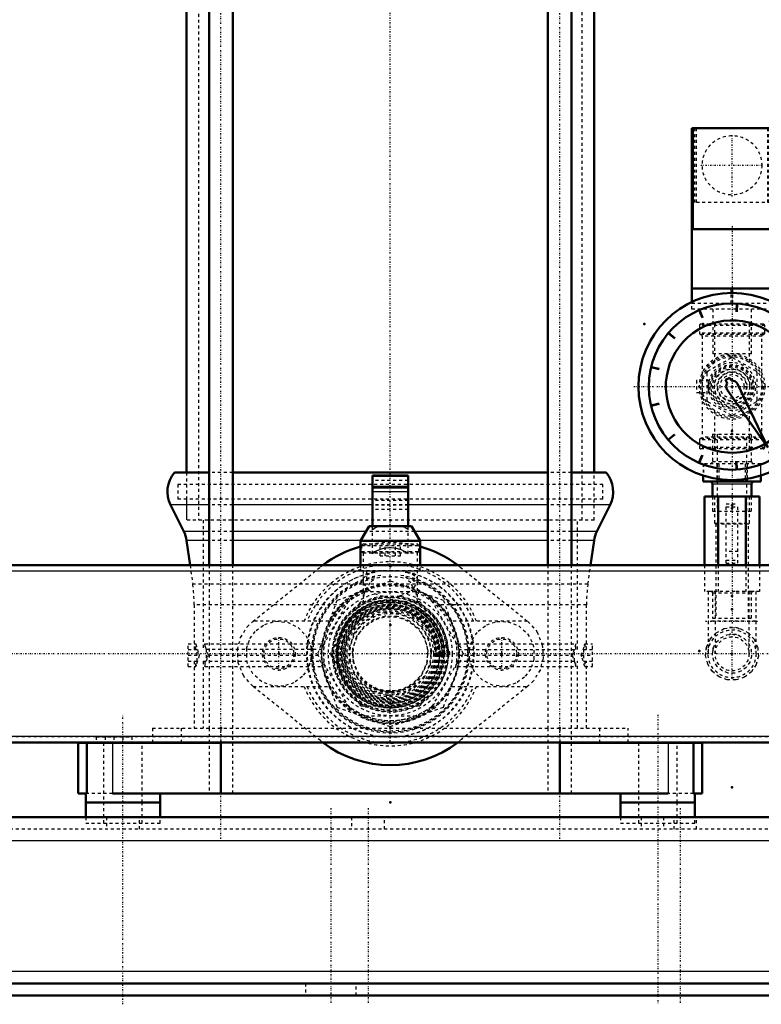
# Model space of a CAD drawing. Header units: millimetres. Extents: x -1089 to 355, y -118 to 1145.
# Tile 10 of 20: x -355 to -105, y -118 to 214. Entities that reach past the tile are written whole.
import ezdxf

# ---------------------------------------------------------------- set-up
doc = ezdxf.new("R2010")
doc.units = ezdxf.units.MM
doc.linetypes.add('Center', pattern=[1.5, 0.45, -0.5, 0.05, -0.5])
doc.linetypes.add('Dashed', pattern=[2, 1, -1])
for name, color, linetype, lineweight in [('2d ConnectionPoints', 7, 'Continuous', 50), ('AM_0', 7, 'Continuous', 50), ('AM_4', 3, 'Continuous', 25), ('AM_5', 3, 'Continuous', 25), ('AM_7', 7, 'Center', 25), ('AM_9', 6, 'Dashed', 25)]:
    doc.layers.add(name, color=color, linetype=linetype, lineweight=lineweight)
doc.dimstyles.new('ISO-25', dxfattribs={"dimtxt": 2.5, "dimasz": 2.5, "dimexe": 1.25, "dimexo": 0.625, "dimtad": 1, "dimtxsty": 'Standard', "dimcen": 2.5, "dimadec": 0, "dimazin": 0, "dimtfac": 1, "dimtmove": 0, "dimatfit": 3, "dimfxl": 1, "dimarcsym": 0})

# ---------------------------------------------------------------- blocks, each defined once
blk = doc.blocks.new('4_Pressure_gauge_UG1050785_0_in_HSVP164161451021531101300230_2')
at = {"layer": 'AM_0'}
for p, q in [((-113.37, 117.95), (-113.53, 115.16)), ((-113.43, 115.15), (-113.27, 117.95)), ((-126.09, 115.71), (-124.98, 113.14)), ((-124.89, 113.18), (-126, 115.75)), ((-101, 114.25), (-102.4, 111.82)), ((-102.31, 111.77), (-100.91, 114.2)), ((-136.45, 108), (-134.3, 106.2)), ((-134.24, 106.27), (-136.38, 108.07)), ((-142.25, 96.46), (-139.52, 95.81)), ((-139.5, 95.91), (-142.22, 96.55)), ((-117.25, 92.25), (-115.79, 92.93)), ((-115.79, 92.93), (-115.24, 91.99)), ((-116.62, 91.18), (-117.25, 92.25)), ((-113.2, 90.86), (-103, 69.5)), ((-103, 69.5), (-116.63, 88.85)), ((-139.54, 84.29), (-142.27, 83.64)), ((-142.25, 83.54), (-139.52, 84.19)), ((-134.37, 73.88), (-136.51, 72.08)), ((-136.45, 72), (-134.3, 73.8)), ((-125.07, 66.9), (-126.18, 64.33)), ((-126.09, 64.29), (-124.98, 66.86)), ((-102.49, 68.13), (-101.09, 65.7)), ((-101, 65.75), (-102.4, 68.18)), ((-113.63, 64.84), (-113.47, 62.04)), ((-113.37, 62.05), (-113.53, 64.84))]:
    blk.add_line(p, q, dxfattribs=at)
for radius in [31.5, 28]:
    blk.add_circle((-115, 90), radius, dxfattribs=at)
for radius, start, end in [(22.28, 300.6636, 300.0229), (2, 143.9782, 215.1731), (2, 25.5134, 96.8218)]:
    blk.add_arc((-115, 90), radius, start, end, dxfattribs=at)
at = {"layer": 'AM_7'}
blk.add_line((-148.07, 90), (-81.92, 90), dxfattribs=at)
at = {"layer": 'AM_9'}
blk.add_circle((-115, 90), 6.58, dxfattribs=at)
blk = doc.blocks.new('5_Air_valve_UG1069318_0_in_HSVP164161451021531101300230_2')
at = {"layer": 'AM_9'}
for p, q in [((-115.4, 99.58), (-123.1, 95.14)), ((-106.9, 95.14), (-114.6, 99.58)), ((-123.5, 94.45), (-123.5, 85.55)), ((-106.5, 85.55), (-106.5, 94.45)), ((-122.75, 92), (-127, 92)), ((-127, 92), (-127, 88)), ((-127, 88), (-122.75, 88)), ((-123.1, 84.86), (-115.4, 80.42)), ((-114.6, 80.42), (-106.9, 84.86))]:
    blk.add_line(p, q, dxfattribs=at)
for points in [[(-122.87, 91.46), (-122.92, 90.94), (-122.95, 90.31), (-122.95, 89.64), (-122.92, 89.01), (-122.87, 88.54)], [(-122.82, 88.31), (-122.87, 88.75), (-122.89, 89.33), (-122.89, 89.99), (-122.89, 90.65), (-122.87, 91.24), (-122.82, 91.69)]]:
    blk.add_lwpolyline(points, dxfattribs=at)
for radius in [7.38, 7, 6, 5, 4.8, 4]:
    blk.add_circle((-115, 90), radius, dxfattribs=at)
for centre, radius, start, end in [((-115, 98.89), 0.8, 60, 120), ((-115, 90), 8, 192.1851, 167.8149), ((-122.7, 94.45), 0.8, 120, 180), ((-107.3, 94.45), 0.8, 0, 60), ((-122.7, 85.55), 0.8, 180, 240), ((-107.3, 85.55), 0.8, 300, 0), ((-115, 81.11), 0.8, 240, 300)]:
    blk.add_arc(centre, radius, start, end, dxfattribs=at)
blk = doc.blocks.new('6_Pressure_transmitter_Midas_1_0_in_HSVP164161451021531101300230_2')
at = {"layer": 'AM_0'}
for p, q in [((-101.5, 177), (-128.5, 177)), ((-128.5, 118.46), (-128.5, 177)), ((-101.5, 118.46), (-101.5, 177)), ((-101.5, 143), (-128.5, 143)), ((-101.5, 123), (-128.5, 123))]:
    blk.add_line(p, q, dxfattribs=at)
at = {"layer": 'AM_4'}
for p, q in [((-128, 143), (-128, 177)), ((-102, 143), (-102, 177)), ((-128.25, 118.58), (-128.25, 123)), ((-115.25, 121.5), (-115.25, 123)), ((-114.75, 121.5), (-114.75, 123)), ((-101.75, 118.58), (-101.75, 123))]:
    blk.add_line(p, q, dxfattribs=at)
at = {"layer": 'AM_7'}
for p, q in [((-115, 154), (-115, 175)), ((-125.5, 164.5), (-104.5, 164.5)), ((-115, 144), (-115, 9.95))]:
    blk.add_line(p, q, dxfattribs=at)
at = {"layer": 'AM_9'}
for p, q in [((-127.5, 152), (-127.5, 177)), ((-127, 152), (-127, 177)), ((-103, 152), (-103, 177)), ((-102.5, 152), (-102.5, 177)), ((-102, 152), (-128, 152)), ((-115.25, 118), (-115.25, 121.5)), ((-114.75, 118), (-114.75, 121.5)), ((-128.5, 116), (-128.5, 118.46)), ((-101.5, 118), (-128.5, 118)), ((-128.25, 118), (-128.25, 118.58)), ((-101.75, 118), (-101.75, 118.58)), ((-101.5, 116), (-101.5, 118.46)), ((-101.5, 116), (-128.5, 116)), ((-121.5, 116), (-121.5, 101)), ((-108.5, 101), (-108.5, 116)), ((-108.5, 101), (-121.5, 101))]:
    blk.add_line(p, q, dxfattribs=at)
blk.add_circle((-115, 164.5), 10, dxfattribs=at)
blk = doc.blocks.new('7_Pipe_pieceUG1050780_0_in_HSVP164161451021531101300230_2')
at = {"layer": 'AM_9'}
for p, q in [((-126, 110.5), (-126, 108)), ((-104, 110.5), (-126, 110.5)), ((-104.5, 111), (-125.5, 111)), ((-120.88, 111), (-120.88, 98.12)), ((-109.12, 98.1), (-109.12, 111)), ((-104, 108), (-104, 110.5)), ((-104, 108), (-126, 108)), ((-104.5, 107.5), (-125.5, 107.5)), ((-125, 107), (-125, 73)), ((-105, 107), (-125, 107)), ((-105, 73), (-105, 107)), ((-120.88, 81.9), (-120.88, 69)), ((-109.12, 69), (-109.12, 81.88)), ((-105, 73), (-125, 73)), ((-126, 72), (-126, 69.5)), ((-104, 72), (-126, 72)), ((-104.5, 72.5), (-125.5, 72.5)), ((-104, 69.5), (-104, 72)), ((-104, 69.5), (-126, 69.5)), ((-104.5, 69), (-125.5, 69))]:
    blk.add_line(p, q, dxfattribs=at)
for radius in [11, 10.5, 10, 5.87]:
    blk.add_circle((-115, 90), radius, dxfattribs=at)
for centre, start, end in [((-125.5, 110.5), 90, 180), ((-104.5, 110.5), 360, 90), ((-125.5, 108), 180, 270), ((-125.5, 107), 0, 90), ((-104.5, 107), 90, 180), ((-104.5, 108), 270, 0), ((-125.5, 73), 270, 0), ((-104.5, 73), 180, 270), ((-125.5, 72), 90, 180), ((-104.5, 72), 360, 90), ((-125.5, 69.5), 180, 270), ((-104.5, 69.5), 270, 360)]:
    blk.add_arc(centre, 0.5, start, end, dxfattribs=at)
blk = doc.blocks.new('8_Coupling_UG1050776_0_in_HSVP164161451021531101300230_2')
at = {"layer": 'AM_0'}
for p, q in [((-124.69, 60.03), (-124.69, 58)), ((-105.31, 58), (-105.31, 60.03)), ((-105.31, 58), (-124.69, 58)), ((-121.58, 57.2), (-121.58, 53)), ((-108.42, 53), (-108.42, 57.2))]:
    blk.add_line(p, q, dxfattribs=at)
for centre, start, end in [((-122.38, 57.2), 360, 90), ((-107.62, 57.2), 90, 180)]:
    blk.add_arc(centre, 0.8, start, end, dxfattribs=at)
at = {"layer": 'AM_4'}
for p, q in [((-124.58, 59.99), (-124.58, 58)), ((-105.42, 59.99), (-105.42, 58)), ((-121.58, 57.2), (-108.42, 57.2)), ((-120.14, 58.92), (-120.14, 58)), ((-119.45, 58.82), (-119.45, 58)), ((-110.55, 58.82), (-110.55, 58)), ((-109.86, 58.92), (-109.86, 58))]:
    blk.add_line(p, q, dxfattribs=at)
at = {"layer": 'AM_9'}
for p, q in [((-121.58, 74), (-121.58, 64.8)), ((-121.58, 74), (-108.42, 74)), ((-120, 74), (-120, 48)), ((-110, 48), (-110, 74)), ((-108.42, 64.8), (-108.42, 74)), ((-124.69, 64), (-124.69, 60.03)), ((-105.31, 64), (-124.69, 64)), ((-124.58, 64), (-124.58, 59.99)), ((-121.58, 64.8), (-108.42, 64.8)), ((-120.14, 64), (-120.14, 58.92)), ((-119.45, 64), (-119.45, 58.82)), ((-110.55, 64), (-110.55, 58.82)), ((-109.86, 64), (-109.86, 58.92)), ((-105.42, 64), (-105.42, 59.99)), ((-105.31, 60.03), (-105.31, 64)), ((-121.58, 53), (-121.58, 48)), ((-108.42, 48), (-108.42, 53)), ((-121.58, 48), (-108.42, 48))]:
    blk.add_line(p, q, dxfattribs=at)
for centre, start, end in [((-122.38, 64.8), 270, 0), ((-107.62, 64.8), 180, 270)]:
    blk.add_arc(centre, 0.8, start, end, dxfattribs=at)
blk = doc.blocks.new('9_Cock_UG1050856_0_in_HSVP164161451021531101300230_2')
at = {"layer": 'AM_0'}
for p, q in [((-124.24, 53), (-124.24, 29.81)), ((-105.76, 53), (-124.24, 53)), ((-119.62, 53), (-119.62, 29.81)), ((-110.38, 53), (-110.38, 29.81)), ((-105.76, 53), (-105.76, 29.81))]:
    blk.add_line(p, q, dxfattribs=at)
at = {"layer": 'AM_9'}
for p, q in [((-120.88, 53), (-120.88, 44)), ((-117, 50.5), (-113, 50.5)), ((-117, 30.5), (-117, 50.5)), ((-113, 30.5), (-113, 50.5)), ((-109.12, 44), (-109.12, 53)), ((-117, 49.5), (-113, 49.5)), ((-120.88, 44), (-120.5, 43.77)), ((-120.88, 44), (-109.12, 44)), ((-120.5, 43.77), (-120.5, 12)), ((-120.5, 43.77), (-109.5, 43.77)), ((-109.5, 43.77), (-109.12, 44)), ((-109.5, 12), (-109.5, 43.77)), ((-113, 34.5), (-117, 34.5)), ((-117, 31.5), (-113, 31.5)), ((-117, 30.5), (-113, 30.5)), ((-124.24, 29.81), (-124.24, 21)), ((-119.62, 29.81), (-119.62, 21)), ((-110.38, 29.81), (-110.38, 21)), ((-105.76, 29.81), (-105.76, 21)), ((-122.46, 21), (-124.24, 21)), ((-121.58, 20.5), (-121.58, 12)), ((-121.58, 20.5), (-108.42, 20.5)), ((-116.06, 21), (-121.4, 21)), ((-108.6, 21), (-113.94, 21)), ((-108.42, 12), (-108.42, 20.5)), ((-105.76, 21), (-107.54, 21)), ((-121.58, 12), (-108.42, 12))]:
    blk.add_line(p, q, dxfattribs=at)
for centre, start, end in [((-122.08, 20.5), 360, 90), ((-107.92, 20.5), 90, 180)]:
    blk.add_arc(centre, 0.5, start, end, dxfattribs=at)
blk = doc.blocks.new('10_Elbow_UG1030863_0_in_HSVP164161451021531101300230_2')
at = {"layer": 'AM_7'}
for p, q in [((-123.88, 11), (-106.12, 11)), ((-115, -8.47), (-115, 8.47))]:
    blk.add_line(p, q, dxfattribs=at)
at = {"layer": 'AM_9'}
for p, q in [((-123.07, 21), (-123.07, 0)), ((-121.4, 21), (-122.46, 21)), ((-120.72, 21), (-120.72, 0)), ((-113.94, 21), (-116.06, 21)), ((-109.28, 0), (-109.28, 21)), ((-107.54, 21), (-108.6, 21)), ((-106.93, 0), (-106.93, 21)), ((-106.93, 11), (-123.07, 11))]:
    blk.add_line(p, q, dxfattribs=at)
for radius in [8.07, 5.72]:
    blk.add_circle((-115, 0), radius, dxfattribs=at)
blk = doc.blocks.new('11_Distributor_pipe_UG11145040003_1_0_in_HSVP164161451021531101300230_2')
at = {"layer": 'AM_0'}
for p, q in [((85, 29.81), (-794.48, 29.81)), ((-794.48, -29.81), (85, -29.81))]:
    blk.add_line(p, q, dxfattribs=at)
at = {"layer": 'AM_7'}
blk.add_line((142.05, 0), (-981.05, 0), dxfattribs=at)
at = {"layer": 'AM_9'}
for p, q in [((85, 27.81), (-930, 27.81)), ((-930, -27.81), (85, -27.81))]:
    blk.add_line(p, q, dxfattribs=at)
for points in [[(-230, -14), (-225.67, -13.31), (-221.83, -11.37), (-218.6, -8.13), (-216.5, -3.71), (-216.03, 0.92), (-216.96, 5.09), (-219.1, 8.79), (-222.54, 11.85), (-227.08, 13.69), (-231.67, 13.9), (-235.67, 12.8), (-239.27, 10.49), (-242.23, 6.81), (-243.82, 2.21), (-243.81, -2.3), (-242.49, -6.32), (-239.95, -9.85), (-236.1, -12.6), (-231.4, -13.93), (-230, -14)], [(-230, -12.8), (-225.99, -12.16), (-222.44, -10.33), (-219.5, -7.32), (-217.63, -3.29), (-217.23, 0.94), (-218.13, 4.8), (-220.18, 8.2), (-223.4, 10.97), (-227.55, 12.56), (-231.74, 12.68), (-235.45, 11.58), (-238.75, 9.34), (-241.37, 5.88), (-242.69, 1.67), (-242.56, -2.45), (-241.23, -6.14), (-238.75, -9.35), (-235.11, -11.74), (-230.82, -12.77), (-230, -12.8)], [(-115, 8.9), (-112.13, 8.42), (-109.58, 7.06), (-107.57, 4.9), (-106.35, 2.11), (-106.14, -0.84), (-106.87, -3.62), (-108.45, -6.02), (-110.81, -7.85), (-113.69, -8.8), (-116.62, -8.75), (-119.3, -7.79), (-121.58, -6), (-123.2, -3.45), (-123.88, -0.52), (-123.58, 2.37), (-122.39, 4.96), (-120.37, 7.1), (-117.68, 8.49), (-115, 8.9)], [(-115, 6.6), (-112.85, 6.24), (-110.94, 5.2), (-109.45, 3.57), (-108.58, 1.51), (-108.44, -0.69), (-109.01, -2.77), (-110.24, -4.57), (-112.02, -5.89), (-114.15, -6.55), (-116.34, -6.46), (-118.35, -5.69), (-120.03, -4.28), (-121.16, -2.36), (-121.6, -0.18), (-121.3, 1.97), (-120.32, 3.9), (-118.74, 5.44), (-116.72, 6.37), (-115, 6.6)]]:
    blk.add_lwpolyline(points, dxfattribs=at)
for centre, radius, start, end in [((-115, 0), 8.9, 75.9688, 99.5446), ((-115, 0), 6.6, 76.4335, 98.2936), ((-230, 0), 12.8, 175.6644, 184.3001), ((-115, 0), 8.9, 165.5326, 181.5007), ((-115, 0), 6.6, 163.5463, 180), ((-230, 0), 12.8, 254.1491, 292.0673)]:
    blk.add_arc(centre, radius, start, end, dxfattribs=at)
blk = doc.blocks.new('16_Base_plate_2_15_1UG1041586_0_in_HSVP164161451021531101300230_2')
at = {"layer": 'AM_0'}
for p, q in [((355, -55), (-797.13, -55)), ((355, -111), (-855, -111)), ((-855, -115), (355, -115))]:
    blk.add_line(p, q, dxfattribs=at)
at = {"layer": 'AM_4'}
for p, q in [((355, -63), (-855, -63)), ((355, -107), (-855, -107))]:
    blk.add_line(p, q, dxfattribs=at)
at = {"layer": 'AM_7'}
for p, q in [((-140, -20.5), (-140, -118)), ((-250, -52), (-250, -118)), ((-237.5, -52), (-237.5, -118)), ((-132.5, -52), (-132.5, -118))]:
    blk.add_line(p, q, dxfattribs=at)
at = {"layer": 'AM_9'}
for p, q in [((-325.55, -55), (-325.55, -59)), ((-314.45, -59), (-314.45, -55)), ((-243.05, -55), (-243.05, -59)), ((-231.95, -59), (-231.95, -55)), ((-145.55, -55), (-145.55, -59)), ((-138.05, -55), (-138.05, -59)), ((-134.45, -59), (-134.45, -55)), ((-126.95, -59), (-126.95, -55)), ((355, -59), (-855, -59)), ((-258.5, -111), (-258.5, -115)), ((-241.5, -115), (-241.5, -111))]:
    blk.add_line(p, q, dxfattribs=at)
blk = doc.blocks.new('29_Dea_Socket_UG104224901_3_0_in_HSVP164161451021531101300230_2')
at = {"layer": 'AM_9'}
for radius in [18.12, 18, 17.67, 17.28, 16.63, 16.34, 16.28, 15.62, 15.38, 14.5, 12.5]:
    blk.add_circle((-230, 0), radius, dxfattribs=at)
blk.add_arc((-230, 0), 13, 210.1775, 324.4264, dxfattribs=at)
blk = doc.blocks.new('30_Ball_valve_UG1041622_011_3_0_in_HSVP164161451021531101300230_2')
at = {"layer": 'AM_0'}
for p, q in [((-224, 60), (-236, 60)), ((-236, 60), (-236, 43)), ((-224, 60), (-224, 43)), ((-224, 56), (-236, 56)), ((-237.11, 43), (-240, 38)), ((-237.11, 43), (-222.89, 43)), ((-220, 38), (-222.89, 43)), ((-240, 38), (-240, 29.81)), ((-240, 38), (-220, 38)), ((-220, 29.81), (-220, 38))]:
    blk.add_line(p, q, dxfattribs=at)
at = {"layer": 'AM_4'}
for p, q in [((-224, 59.71), (-236, 59.71)), ((-224, 56.29), (-236, 56.29)), ((-224, 54.54), (-236, 54.54))]:
    blk.add_line(p, q, dxfattribs=at)
at = {"layer": 'AM_9'}
for p, q in [((-224, 58.4), (-236, 58.4)), ((-224, 51.6), (-236, 51.6)), ((-224, 50), (-236, 50)), ((-224, 48.54), (-236, 48.54)), ((-236, 33.69), (-236, 43)), ((-224, 33.69), (-224, 43)), ((-240, 29.81), (-240, 28)), ((-240, 28), (-220, 28)), ((-238, 28), (-238, 24.77)), ((-222, 24.26), (-222, 28)), ((-220, 28), (-220, 29.81)), ((-238.66, 21), (-221.34, 21)), ((-252.52, 3), (-243.86, 18)), ((-216.14, 18), (-207.48, 3)), ((-243.86, -18), (-252.52, -3)), ((-207.48, -3), (-216.14, -18)), ((-221.34, -21), (-238.66, -21))]:
    blk.add_line(p, q, dxfattribs=at)
for points in [[(-236, 41.9), (-234.98, 42.49), (-233.92, 42.96), (-233.82, 43)], [(-226.18, 43), (-225.11, 42.53), (-224.09, 41.96), (-224, 41.9)], [(-224, 33.69), (-224.72, 34.18), (-225.48, 34.61), (-226.27, 34.97), (-227.1, 35.26), (-227.94, 35.47), (-228.8, 35.61), (-229.67, 35.68), (-230.55, 35.67), (-231.41, 35.59), (-232.27, 35.42), (-233.11, 35.19), (-233.93, 34.88), (-234.71, 34.51), (-235.47, 34.06), (-236, 33.69)]]:
    blk.add_lwpolyline(points, dxfattribs=at)
for radius in [26, 16.75, 15.25]:
    blk.add_circle((-230, 0), radius, dxfattribs=at)
for centre, radius, start, end in [((-238.66, 15), 6, 90, 150), ((-221.34, 15), 6, 30, 90), ((-247.32, 0), 6, 150, 210), ((-230, 0), 12.7, 178.7915, 195.2768), ((-212.68, 0), 6, 330, 30), ((-230, 0), 12.7, 242.2208, 310.0999), ((-238.66, -15), 6, 210, 270), ((-221.34, -15), 6, 270, 330)]:
    blk.add_arc(centre, radius, start, end, dxfattribs=at)
blk = doc.blocks.new('31_Pipe_pieceUG1159619_0001_3_0_in_HSVP164161451021531101300230_2')
at = {"layer": 'AM_9'}
for radius in [19, 13.6]:
    blk.add_circle((-230, 0), radius, dxfattribs=at)
blk.add_arc((-230, 0), 16.63, 270, 180, dxfattribs=at)
blk = doc.blocks.new('32_Nut_UG1064767_0002_5_0_in_HSVP164161451021531101300230_2')
at = {"layer": 'AM_9'}
for p, q in [((-230, 24.48), (-247.94, 17.94)), ((-212.06, 17.94), (-230, 24.48)), ((-247.94, 17.94), (-254.48, 0)), ((-205.52, 0), (-212.06, 17.94)), ((-254.48, 0), (-247.94, -17.94)), ((-212.06, -17.94), (-205.52, 0)), ((-247.94, -17.94), (-230, -24.48)), ((-230, -24.48), (-212.06, -17.94))]:
    blk.add_line(p, q, dxfattribs=at)
for radius in [23, 19.48]:
    blk.add_circle((-230, 0), radius, dxfattribs=at)
blk = doc.blocks.new('33_Check_valve_UG1159572_0001_3_0_in_HSVP164161451021531101300230_2')
at = {"layer": 'AM_9'}
for p, q in [((-239.15, 37), (-239.65, 36.5)), ((-239.65, 36.5), (-239.65, 34.5)), ((-239.65, 36.5), (-220.35, 36.5)), ((-239.15, 37), (-220.85, 37)), ((-233.46, 33), (-233.46, 37)), ((-231.73, 33), (-231.73, 37)), ((-228.27, 33), (-228.27, 37)), ((-226.54, 33), (-226.54, 37)), ((-220.35, 36.5), (-220.85, 37)), ((-220.35, 34.5), (-220.35, 36.5)), ((-239.65, 34.5), (-239.15, 34)), ((-239.65, 34.5), (-220.35, 34.5)), ((-239.15, 34), (-239.15, 17.14)), ((-239.15, 34), (-220.85, 34)), ((-220.85, 34), (-220.35, 34.5)), ((-220.85, 17.13), (-220.85, 34)), ((-233.46, 33), (-226.54, 33)), ((-221.39, 20.76), (-220.85, 17.1))]:
    blk.add_line(p, q, dxfattribs=at)
for points in [[(-239.15, 24.82), (-239.05, 25.42), (-237.9, 26.63), (-235.82, 27.38), (-235.13, 27.53)], [(-224.97, 27.54), (-224.57, 27.47), (-222.52, 26.84), (-221.23, 25.92), (-220.85, 24.82)], [(-237.01, 21.37), (-238.86, 23.69), (-239.15, 24.82)], [(-235.65, 24.93), (-236.86, 23.9), (-238.46, 21.22), (-238.61, 20.76)], [(-221.39, 20.76), (-223.14, 23.9), (-224.38, 24.95)], [(-220.85, 24.82), (-220.86, 24.68), (-221.48, 23.09), (-222.99, 21.37)], [(-239.15, 17.12), (-238.79, 20.09), (-238.61, 20.76)], [(-237.01, 21.37), (-235.33, 20.26), (-232.74, 19.47), (-232.45, 19.43)], [(-227.55, 19.43), (-226.5, 19.63), (-224.25, 20.47), (-222.99, 21.37)]]:
    blk.add_lwpolyline(points, dxfattribs=at)
for radius in [20.85, 19.12, 15]:
    blk.add_circle((-230, 0), radius, dxfattribs=at)
for radius, start, end in [(28, 100.456, 79.7438), (22.49, 108.1672, 191.9376), (22.48, 112.5163, 311.8927), (22.49, 49.6265, 71.8328), (22.48, 348.3589, 67.4837), (19.58, 97.1948, 82.8052), (18.08, 120.0522, 59.9478), (17.5, 119.9427, 60.0573), (22.49, 347.7722, 12.3029), (22.49, 228.659, 310.7623)]:
    blk.add_arc((-230, 0), radius, start, end, dxfattribs=at)
blk = doc.blocks.new('34_Nut_UG1064767_0002_6_0_in_HSVP164161451021531101300230_2')
at = {"layer": 'AM_9'}
blk.add_arc((-230, 0), 18, 360, 270, dxfattribs=at)
blk = doc.blocks.new('43_Coupling_UG1051084_3_0_in_HSVP164161451021531101300230_2')
at = {"layer": 'AM_9'}
for p, q in [((-240.33, 17.1), (-249.98, 0.4)), ((-220.36, 17.5), (-239.64, 17.5)), ((-210.02, 0.4), (-219.67, 17.1)), ((-249.98, -0.4), (-240.33, -17.1)), ((-219.67, -17.1), (-210.02, -0.4)), ((-239.64, -17.5), (-220.36, -17.5))]:
    blk.add_line(p, q, dxfattribs=at)
blk.add_circle((-230, 0), 17.43, dxfattribs=at)
for centre, start, end in [((-239.64, 16.7), 90, 150), ((-220.36, 16.7), 30, 90), ((-249.28, 0), 150, 210), ((-210.72, 0), 330, 30), ((-239.64, -16.7), 210, 270), ((-220.36, -16.7), 270, 330)]:
    blk.add_arc(centre, 0.8, start, end, dxfattribs=at)
blk = doc.blocks.new('77_WASHER1_3618060046_A0_5_0_in_HSVP164161451021531101300230_2')
at = {"layer": 'AM_0'}
for p, q in [((-332.5, -50), (-307.5, -50)), ((-332.5, -50), (-332.5, -55)), ((-307.5, -55), (-307.5, -50))]:
    blk.add_line(p, q, dxfattribs=at)
at = {"layer": 'AM_9'}
for p, q in [((-326.5, -50), (-326.5, -57)), ((-313.5, -57), (-313.5, -50)), ((-332.5, -55), (-332.5, -57)), ((-307.5, -57), (-307.5, -55)), ((-332.5, -57), (-307.5, -57))]:
    blk.add_line(p, q, dxfattribs=at)
blk = doc.blocks.new('78_WASHER1_3618060046_A0_6_0_in_HSVP164161451021531101300230_2')
at = {"layer": 'AM_0'}
for p, q in [((-152.5, -50), (-127.5, -50)), ((-152.5, -50), (-152.5, -55)), ((-127.5, -55), (-127.5, -50))]:
    blk.add_line(p, q, dxfattribs=at)
at = {"layer": 'AM_9'}
for p, q in [((-146.5, -50), (-146.5, -57)), ((-133.5, -57), (-133.5, -50)), ((-152.5, -55), (-152.5, -57)), ((-127.5, -57), (-127.5, -55)), ((-152.5, -57), (-127.5, -57))]:
    blk.add_line(p, q, dxfattribs=at)
blk = doc.blocks.new('79_Stud_431251_5_0_in_HSVP164161451021531101300230_2')
at = {"layer": 'AM_0'}
for p, q in [((-291, 384), (-291, 29.81)), ((-283, 29.81), (-283, 384))]:
    blk.add_line(p, q, dxfattribs=at)
at = {"layer": 'AM_9'}
for p, q in [((-291, 29.81), (-291, -25)), ((-283, -25), (-283, 29.81))]:
    blk.add_line(p, q, dxfattribs=at)
blk = doc.blocks.new('80_Stud_431251_6_0_in_HSVP164161451021531101300230_2')
at = {"layer": 'AM_0'}
for p, q in [((-177, 384), (-177, 29.81)), ((-169, 29.81), (-169, 384))]:
    blk.add_line(p, q, dxfattribs=at)
at = {"layer": 'AM_9'}
for p, q in [((-177, 29.81), (-177, -25)), ((-169, -25), (-169, 29.81))]:
    blk.add_line(p, q, dxfattribs=at)
blk = doc.blocks.new('81_2463618060046G3_0_in_HSVP164161451021531101300230_2')
at = {"layer": 'AM_0'}
for p, q in [((-329, -29.81), (-329, -30)), ((-323, -29.81), (-323, -30)), ((-317, -29.81), (-317, -30)), ((-310, -29.81), (-310, -30)), ((-300.42, -29.81), (-300.42, -30)), ((-159.58, -29.81), (-159.58, -30)), ((-150, -30), (-150, -29.81)), ((-335, -30), (-335, -47)), ((-335, -30), (-287, -30)), ((-332.07, -30), (-332.07, -47)), ((-287, -30), (-287, -47)), ((-173, -30), (-125, -30)), ((-173, -30), (-173, -47)), ((-127.93, -30), (-127.93, -47)), ((-125, -47), (-125, -30)), ((-335, -47), (-332.07, -47)), ((-332.5, -47), (-332.5, -50)), ((-323.46, -47), (-136.54, -47)), ((-307.5, -50), (-307.5, -47)), ((-152.5, -47), (-152.5, -50)), ((-127.93, -47), (-125, -47)), ((-127.5, -50), (-127.5, -47)), ((-332.5, -50), (-307.5, -50)), ((-152.5, -50), (-127.5, -50))]:
    blk.add_line(p, q, dxfattribs=at)
at = {"layer": 'AM_4'}
for p, q in [((-287, -29.81), (-287, -30)), ((-173, -29.81), (-173, -30)), ((-323.46, -30), (-323.46, -47)), ((-136.54, -30), (-136.54, -47))]:
    blk.add_line(p, q, dxfattribs=at)
at = {"layer": 'AM_7'}
for p, q in [((-287, -62.25), (-287, 427.55)), ((-173, -62.25), (-173, 427.55)), ((-320, -118), (-320, -20.5))]:
    blk.add_line(p, q, dxfattribs=at)
at = {"layer": 'AM_9'}
for p, q in [((-310, -25), (-150, -25)), ((-310, -25), (-310, -29.81)), ((-300.42, -25), (-300.42, -29.81)), ((-291, -25), (-291, -47)), ((-287, -25), (-287, -29.81)), ((-283, -47), (-283, -25)), ((-177, -25), (-177, -47)), ((-173, -25), (-173, -29.81)), ((-169, -47), (-169, -25)), ((-159.58, -25), (-159.58, -29.81)), ((-150, -29.81), (-150, -25)), ((-329, -28), (-317, -28)), ((-329, -28), (-329, -29.81)), ((-326, -28), (-326, -30)), ((-323, -28), (-323, -29.81)), ((-320, -28), (-320, -30)), ((-317, -28), (-317, -29.81)), ((-326.5, -30), (-326.5, -50)), ((-313.5, -50), (-313.5, -30)), ((-146.5, -30), (-146.5, -50)), ((-133.5, -50), (-133.5, -30)), ((-323.46, -47), (-332.07, -47)), ((-127.93, -47), (-136.54, -47))]:
    blk.add_line(p, q, dxfattribs=at)
blk = doc.blocks.new('88_Motorstool2_4_6130STC_130_3_0_in_HSVP164161451021531101300230_2')
at = {"layer": 'AM_7'}
blk.add_line((-230, -29.53), (-230, 900), dxfattribs=at)
blk = doc.blocks.new('89_Movitec_B_Pump_Mantal_137_2354_3_0_in_HSVP164161451021531101300230_2')
at = {"layer": 'AM_0'}
for p, q in [((-298.6, 384), (-298.6, 61)), ((-161.4, 61), (-161.4, 384))]:
    blk.add_line(p, q, dxfattribs=at)
at = {"layer": 'AM_9'}
for p, q in [((-294.6, 399.5), (-294.6, 45)), ((-165.4, 45), (-165.4, 399.5)), ((-298.6, 61), (-298.6, 45)), ((-161.4, 45), (-161.4, 61)), ((-161.4, 45), (-298.6, 45))]:
    blk.add_line(p, q, dxfattribs=at)
blk = doc.blocks.new('90_Oval_flangeG_1___33_25_5_0_in_HSVP164161451021531101300230_2')
at = {"layer": 'AM_9'}
for centre, start, end in [((-267.5, 0), 6.5042, 9.2151), ((-192.5, 0), 169.7756, 173.4958), ((-267.5, 0), 349.7756, 353.4958), ((-192.5, 0), 186.5042, 189.2151)]:
    blk.add_arc(centre, 11, start, end, dxfattribs=at)
blk = doc.blocks.new('91_Oval_flangeG_1___33_25_6_0_in_HSVP164161451021531101300230_2')
at = {"layer": 'AM_0'}
for start, end in [(105.466, 127.3586), (52.6414, 74.534), (232.6414, 307.3586)]:
    blk.add_arc((-230, 0), 37.5, start, end, dxfattribs=at)
at = {"layer": 'AM_7'}
for p, q in [((-267.5, -5.78), (-267.5, 5.78)), ((-192.5, -5.78), (-192.5, 5.78))]:
    blk.add_line(p, q, dxfattribs=at)
at = {"layer": 'AM_9'}
for p, q in [((-276.27, 10.91), (-253.5, 29.22)), ((-206.5, 29.22), (-183.73, 10.91)), ((-253.5, -29.22), (-276.27, -10.91)), ((-183.73, -10.91), (-206.5, -29.22))]:
    blk.add_line(p, q, dxfattribs=at)
for points in [[(-276.27, -10.91), (-279.34, -7.47), (-281.16, -3.07), (-281.43, 1.41), (-280.39, 5.47), (-278.19, 9.04), (-276.27, 10.91)], [(-278.35, 1.8), (-277.23, 5.14), (-275.17, 7.89), (-272.25, 9.92), (-268.59, 10.95), (-264.62, 10.62), (-261.03, 8.9), (-258.37, 6.13), (-256.85, 2.77), (-256.57, 1.25)], [(-203.43, 1.25), (-202.44, 4.71), (-200.41, 7.64), (-197.57, 9.76), (-194.16, 10.87), (-190.42, 10.8), (-186.77, 9.39), (-183.78, 6.71), (-181.99, 3.24), (-181.65, 1.8)], [(-183.73, 10.91), (-180.66, 7.47), (-178.84, 3.07), (-178.57, -1.41), (-179.61, -5.47), (-181.81, -9.04), (-183.73, -10.91)], [(-256.57, -1.25), (-257.56, -4.71), (-259.59, -7.64), (-262.43, -9.76), (-265.84, -10.87), (-269.58, -10.8), (-273.23, -9.39), (-276.22, -6.71), (-278.01, -3.24), (-278.35, -1.8)], [(-181.65, -1.8), (-182.77, -5.14), (-184.83, -7.89), (-187.75, -9.92), (-191.41, -10.95), (-195.38, -10.62), (-198.97, -8.9), (-201.63, -6.13), (-203.15, -2.77), (-203.43, -1.25)]]:
    blk.add_lwpolyline(points, dxfattribs=at)
for centre, radius in [((-230, 0), 28.12), ((-230, 0), 18.29), ((-267.5, 0), 5.5), ((-192.5, 0), 5.5)]:
    blk.add_circle(centre, radius, dxfattribs=at)
for centre, radius, start, end in [((-230, 0), 37.5, 74.534, 105.466), ((-230, 0), 37.5, 127.3586, 128.8046), ((-230, 0), 37.5, 51.1954, 52.6414), ((-230, 0), 26.6, 96.9109, 177.3151), ((-230, 0), 26.28, 101.4466, 78.7646), ((-230, 0), 23.28, 306.7383, 116.4279), ((-230, 0), 26.6, 2.6849, 82.3152), ((-230, 0), 23.27, 126.9211, 173.41), ((-230, 0), 48.39, 177.8663, 182.1337), ((-267.5, 0), 11, 353.4958, 6.5042), ((-192.5, 0), 11, 173.4958, 186.5042), ((-230, 0), 48.39, 357.8663, 2.1337), ((-230, 0), 26.6, 182.6849, 357.3151), ((-230, 0), 23.28, 182.6394, 234.754), ((-230, 0), 23.27, 246.2446, 295.8355), ((-230, 0), 37.5, 231.1954, 232.6414), ((-230, 0), 37.5, 307.3586, 308.8046)]:
    blk.add_arc(centre, radius, start, end, dxfattribs=at)
blk = doc.blocks.new('92_PUMP_CASING__103618060030_O_3_0_in_HSVP164161451021531101300230_2')
at = {"layer": 'AM_0'}
for p, q in [((-291, 61), (-302.65, 61)), ((-177, 61), (-283, 61)), ((-157.35, 61), (-169, 61)), ((-303.96, 50.11), (-299.53, 41.19)), ((-160.47, 41.19), (-156.04, 50.11)), ((-298.58, 38.15), (-297.4, 29.81)), ((-162.6, 29.81), (-161.42, 38.15))]:
    blk.add_line(p, q, dxfattribs=at)
for centre, start, end in [((-295, 54.56), 139.907, 206.4), ((-165, 54.56), 333.6, 40.093), ((-308.48, 36.74), 8.1, 26.4), ((-151.52, 36.74), 153.6, 171.9)]:
    blk.add_arc(centre, 10, start, end, dxfattribs=at)
at = {"layer": 'AM_4'}
for p, q in [((-291, 50.11), (-303.96, 50.11)), ((-236, 50.11), (-283, 50.11)), ((-177, 50.11), (-224, 50.11)), ((-156.04, 50.11), (-169, 50.11)), ((-291, 41.19), (-299.53, 41.19)), ((-238.16, 41.19), (-283, 41.19)), ((-177, 41.19), (-221.84, 41.19)), ((-160.47, 41.19), (-169, 41.19)), ((-291, 38.15), (-298.58, 38.15)), ((-239.91, 38.15), (-283, 38.15)), ((-177, 38.15), (-220.09, 38.15)), ((-161.42, 38.15), (-169, 38.15))]:
    blk.add_line(p, q, dxfattribs=at)
at = {"layer": 'AM_9'}
for p, q in [((-298.6, 61), (-298.6, 57)), ((-283, 61), (-291, 61)), ((-169, 61), (-177, 61)), ((-161.4, 57), (-161.4, 61)), ((-158.45, 57), (-301.55, 57)), ((-301.55, 57), (-301.55, 52.1)), ((-158.45, 52.1), (-158.45, 57)), ((-158.45, 52.1), (-301.55, 52.1)), ((-298.6, 52.1), (-298.6, 45)), ((-283, 50.11), (-291, 50.11)), ((-224, 50.11), (-236, 50.11)), ((-169, 50.11), (-177, 50.11)), ((-161.4, 45), (-161.4, 52.1)), ((-161.4, 45), (-298.6, 45)), ((-293, 45), (-293, 1.5)), ((-167, 1.5), (-167, 45)), ((-283, 41.19), (-291, 41.19)), ((-221.84, 41.19), (-238.16, 41.19)), ((-169, 41.19), (-177, 41.19)), ((-283, 38.15), (-291, 38.15)), ((-220.09, 38.15), (-239.91, 38.15)), ((-169, 38.15), (-177, 38.15)), ((-297.4, 29.81), (-296.5, 23.5)), ((-163.5, 23.5), (-162.6, 29.81)), ((-163.5, 23.5), (-296.5, 23.5)), ((-296, 16.46), (-296, 1.5)), ((-246.06, 16.46), (-296, 16.46)), ((-213.94, 16.46), (-213.51, 16.03)), ((-164, 16.46), (-213.94, 16.46)), ((-164, 1.5), (-164, 16.46)), ((-250.73, 11), (-276.16, 11)), ((-183.84, 11), (-209.27, 11)), ((-208.81, 8.93), (-207.5, 4.79)), ((-298, -4.29), (-298, 3.33)), ((-298, 3.33), (-295.46, 3.33)), ((-295.46, 1.5), (-295.46, 3.33)), ((-292.44, 3.33), (-252.76, 3.33)), ((-292.44, 3.33), (-292.44, 1.5)), ((-207.24, 3.33), (-167.56, 3.33)), ((-167.56, 1.5), (-167.56, 3.33)), ((-164.54, 3.33), (-162, 3.33)), ((-164.54, 3.33), (-164.54, 1.5)), ((-162, -4.29), (-162, 3.33)), ((-298, 1.5), (-295.01, 1.5)), ((-295.01, -2.46), (-295.01, 1.5)), ((-252.95, 1.5), (-293, 1.5)), ((-291.96, 1.5), (-291.96, -2.46)), ((-207.05, 1.5), (-167, 1.5)), ((-168.04, -2.46), (-168.04, 1.5)), ((-164.99, 1.5), (-162, 1.5)), ((-164.99, 1.5), (-164.99, -2.46)), ((-298, -0.48), (-294.27, -0.48)), ((-298, -2.46), (-295.01, -2.46)), ((-296, -2.46), (-296, -25)), ((-295.46, -4.29), (-295.46, -2.46)), ((-293, -2.46), (-293, -25)), ((-293, -2.46), (-252.87, -2.46)), ((-292.44, -2.46), (-292.44, -4.29)), ((-291.19, -0.48), (-252.99, -0.48)), ((-207.13, -2.46), (-167, -2.46)), ((-207.01, -0.48), (-168.81, -0.48)), ((-167.56, -4.29), (-167.56, -2.46)), ((-167, -25), (-167, -2.46)), ((-165.73, -0.48), (-162, -0.48)), ((-164.99, -2.46), (-162, -2.46)), ((-164.54, -2.46), (-164.54, -4.29)), ((-164, -25), (-164, -2.46)), ((-298, -4.29), (-295.46, -4.29)), ((-292.44, -4.29), (-252.6, -4.29)), ((-207.4, -4.29), (-167.56, -4.29)), ((-164.54, -4.29), (-162, -4.29)), ((-208.29, -7.58), (-209.41, -10.25)), ((-276.16, -11), (-250.73, -11)), ((-209.27, -11), (-183.84, -11))]:
    blk.add_line(p, q, dxfattribs=at)
for points in [[(-250.22, 10.96), (-247.97, 14.36), (-246.06, 16.46)], [(-295.46, 3.33), (-294.48, 0.05), (-294.27, -0.48)], [(-291.19, -0.48), (-292.26, 2.63), (-292.44, 3.33)], [(-167.56, 3.33), (-168.53, 0.21), (-168.81, -0.48)], [(-165.73, -0.48), (-164.66, 2.79), (-164.54, 3.33)], [(-294.27, -0.48), (-295.34, -3.75), (-295.46, -4.29)], [(-292.44, -4.29), (-291.47, -1.17), (-291.19, -0.48)], [(-168.81, -0.48), (-167.74, -3.59), (-167.56, -4.29)], [(-164.54, -4.29), (-165.52, -1.01), (-165.73, -0.48)]]:
    blk.add_lwpolyline(points, dxfattribs=at)
for centre, radius in [((-230, 0), 16), ((-267.5, 0), 5), ((-192.5, 0), 5)]:
    blk.add_circle(centre, radius, dxfattribs=at)
for centre, radius, start, end in [((-230, 0), 31, 20.7836, 159.2164), ((-230, 0), 30.06, 21.4651, 158.5349), ((-346, 16.46), 50, 360, 8.1), ((-230, 0), 23.47, 64.7204, 152.0511), ((-114, 16.46), 50, 171.9, 180), ((-230, 0), 23.47, 27.9489, 56.3022), ((-230, 0), 23.17, 151.6537, 208.3463), ((-230, 0), 23.17, 331.6537, 28.3463), ((-230, 0), 31, 200.7836, 339.2164), ((-230, 0), 30.06, 201.4651, 338.5349), ((-230, 0), 23.47, 207.9489, 236.3022), ((-230, 0), 23.47, 244.7204, 332.0511)]:
    blk.add_arc(centre, radius, start, end, dxfattribs=at)
blk = doc.blocks.new('*D109')
at = {"layer": 'AM_5', "color": 0, "lineweight": -2}
for p, q in [((-1030, 57.807), (-1030, 87.807)), ((85, 27.807), (-1030, 27.807)), ((-1030, 27.807), (-1030, -27.807)), ((85, -27.807), (-1030, -27.807)), ((-1030, -57.807), (-1030, -87.807))]:
    blk.add_line(p, q, dxfattribs=at)
at = {"layer": 'AM_5', "color": 0}
for points in [[(-1035, 57.807), (-1025, 57.807), (-1030, 27.807)], [(-1025, -57.807), (-1035, -57.807), (-1030, -27.807)]]:
    blk.add_solid(points, dxfattribs=at)
at = {"layer": 'Defpoints', "color": 0}
for p in [(85, 27.807), (-1030, -27.807), (85, -27.807)]:
    blk.add_point(p, dxfattribs=at)
at = {"layer": 'AM_5', "color": 0, "insert": (-1045, 141.807), "char_height": 30, "attachment_point": 5, "rotation": 90}
blk.add_mtext('R 2"', dxfattribs=at)

msp = doc.modelspace()

# ---------------------------------------------------------------- linework, layer by layer
at = {"layer": '2d ConnectionPoints'}
for p in [(-144.5, 111), (-124.75, 111), (-115, 111), (-115, 111), (-115, 111), (-115, 111), (-115, 90), (-115, 90), (-115, 90), (-115, 90), (-115, 90), (-115, 75), (-115, 74), (-115, 69), (-115, 69), (-115, 53), (-115, 53), (-115, 50), (-115, 49), (-230, 45), (-230, 45), (-230, 29.5), (-230, 29.5), (-230, 16.625), (-230, 16.625), (-115, 19.5), (-115, 19.5), (-115, 15), (-230, 9.75), (-230, 9.75), (-267.5, 0), (-267.5, 0), (-230, 0), (-230, 0), (-230, 0), (-230, 0), (-230, 0), (-230, 0), (-230, 0), (-230, 0), (-230, 0), (-230, 0), (-230, 0), (-230, 0), (-230, 0), (-230, 0), (-230, 0), (-230, 0), (-192.5, 0), (-192.5, 0), (-126, 1), (-115, 0), (-115, 0), (-230, 0), (-230, 0), (-230, 0), (-230, 0), (-230, 0), (-230, 0), (-230, 0), (-230, 0), (-230, 0), (-230, 0), (-230, 0), (-230, 0), (-230, 0), (-230, 0), (-230, 0), (-230, 0), (-230, 0), (-230, 0), (-230, -16.625), (-230, -16.625), (-287, -25), (-287, -25), (-287, -25), (-287, -25), (-230, -25), (-230, -25), (-173, -25), (-173, -25), (-115, -45), (-320, -50), (-320, -50), (-230, -50), (-140, -50), (-140, -50), (-140, -50), (-140, -50), (-140, -50), (-250, -115), (-250, -115)]:
    msp.add_point(p, dxfattribs=at)

# ---------------------------------------------------------------- block references
for name in ['88_Motorstool2_4_6130STC_130_3_0_in_HSVP164161451021531101300230_2', '81_2463618060046G3_0_in_HSVP164161451021531101300230_2', '79_Stud_431251_5_0_in_HSVP164161451021531101300230_2', '80_Stud_431251_6_0_in_HSVP164161451021531101300230_2', '89_Movitec_B_Pump_Mantal_137_2354_3_0_in_HSVP164161451021531101300230_2', '6_Pressure_transmitter_Midas_1_0_in_HSVP164161451021531101300230_2', '4_Pressure_gauge_UG1050785_0_in_HSVP164161451021531101300230_2', '7_Pipe_pieceUG1050780_0_in_HSVP164161451021531101300230_2', '5_Air_valve_UG1069318_0_in_HSVP164161451021531101300230_2', '8_Coupling_UG1050776_0_in_HSVP164161451021531101300230_2', '92_PUMP_CASING__103618060030_O_3_0_in_HSVP164161451021531101300230_2', '30_Ball_valve_UG1041622_011_3_0_in_HSVP164161451021531101300230_2', '9_Cock_UG1050856_0_in_HSVP164161451021531101300230_2', '11_Distributor_pipe_UG11145040003_1_0_in_HSVP164161451021531101300230_2', '91_Oval_flangeG_1___33_25_6_0_in_HSVP164161451021531101300230_2', '33_Check_valve_UG1159572_0001_3_0_in_HSVP164161451021531101300230_2', '32_Nut_UG1064767_0002_5_0_in_HSVP164161451021531101300230_2', '10_Elbow_UG1030863_0_in_HSVP164161451021531101300230_2', '43_Coupling_UG1051084_3_0_in_HSVP164161451021531101300230_2', '31_Pipe_pieceUG1159619_0001_3_0_in_HSVP164161451021531101300230_2', '29_Dea_Socket_UG104224901_3_0_in_HSVP164161451021531101300230_2', '34_Nut_UG1064767_0002_6_0_in_HSVP164161451021531101300230_2', '90_Oval_flangeG_1___33_25_5_0_in_HSVP164161451021531101300230_2', '16_Base_plate_2_15_1UG1041586_0_in_HSVP164161451021531101300230_2', '77_WASHER1_3618060046_A0_5_0_in_HSVP164161451021531101300230_2', '78_WASHER1_3618060046_A0_6_0_in_HSVP164161451021531101300230_2']:
    msp.add_blockref(name, (0, 0))

# ---------------------------------------------------------------- dimensions: what is measured, and where the dimension line sits
at = {"layer": 'AM_5'}
dim = msp.add_linear_dim(base=(-1030, -27.807), p1=(85, 27.807), p2=(85, -27.807), angle=90, text='R 2"', dimstyle='ISO-25', override={"dimtxt": 30, "dimasz": 30, "dimexe": 0, "dimexo": 0, "dimgap": 9}, dxfattribs=at)
dim.commit()
dim.dimension.update_dxf_attribs({"geometry": '*D109', "text_midpoint": (-1045, 141.807), "dimtype": 160, "text_rotation": 90})

doc.saveas('drawing.dxf')
